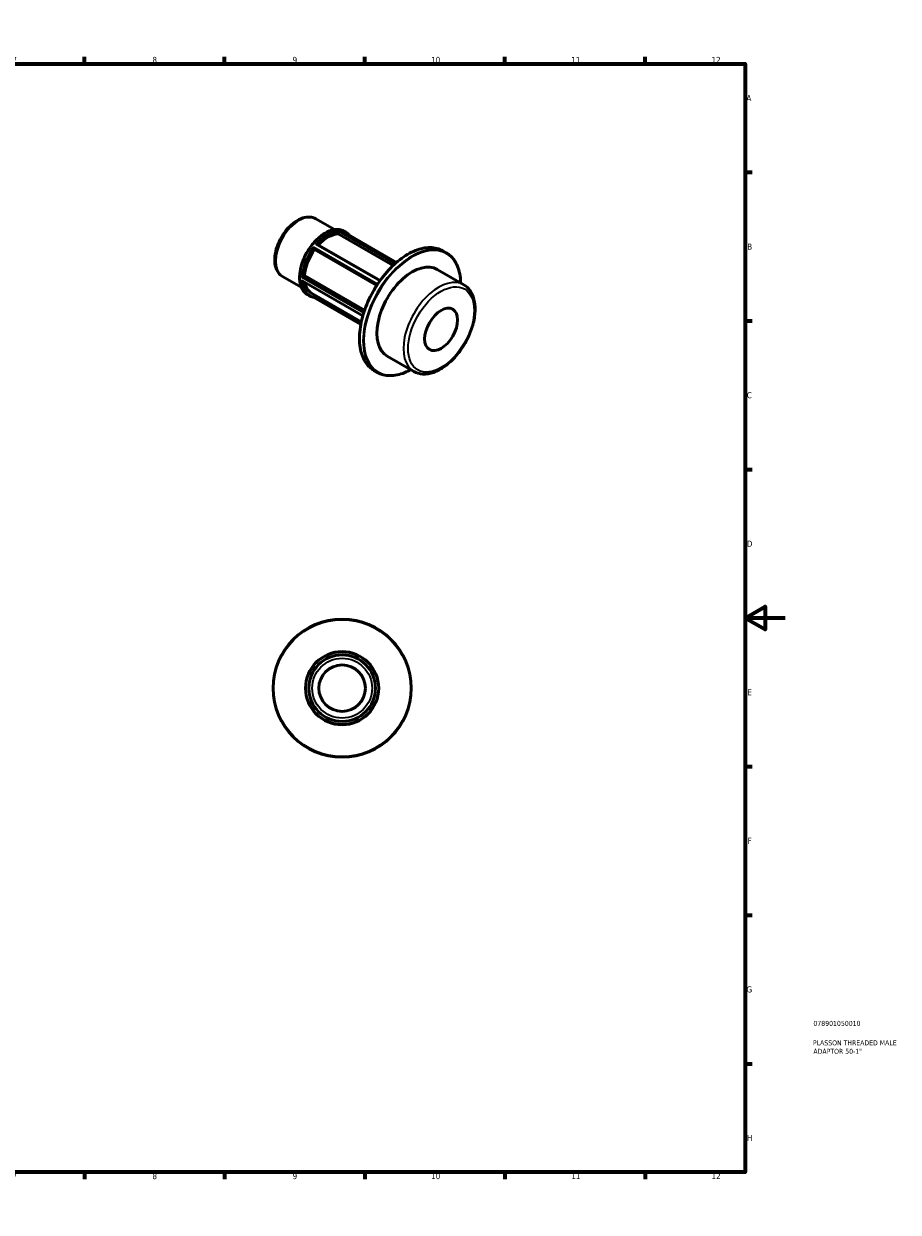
# Model space of a CAD drawing. Header units: millimetres. Extents: x 0 to 898, y 0 to 594.
# Tile 3 of 3: x 460 to 898, y 0 to 594. Entities that reach past the tile are written whole.
import ezdxf

# ---------------------------------------------------------------- set-up
doc = ezdxf.new("R2010")
doc.units = ezdxf.units.MM
for name, color, linetype, lineweight in [('Border (ANSI)', 7, 'Continuous', 70), ('Title (ISO)', 7, 'Continuous', 50), ('Visible (ANSI)', 7, 'Continuous', 50), ('Visible Narrow (ANSI)', 7, 'Continuous', 35)]:
    doc.layers.add(name, color=color, linetype=linetype, lineweight=lineweight)
doc.styles.add('Note Text (ANSI)', font='tahoma.ttf')
doc.styles.add('Note Text (ISO)', font='tahoma.ttf')

# ---------------------------------------------------------------- blocks, each defined once
blk = doc.blocks.new('Borders Default Border')
at = {"layer": 'Border (ANSI)'}
for p, q in [((70.08, 574), (70.08, 577.45)), ((140.17, 574), (140.17, 577.45)), ((210.25, 574), (210.25, 577.45)), ((280.33, 574), (280.33, 577.45)), ((350.42, 574), (350.42, 577.45)), ((490.58, 574), (490.58, 577.45)), ((560.67, 574), (560.67, 577.45)), ((630.75, 574), (630.75, 577.45)), ((700.83, 574), (700.83, 577.45)), ((770.92, 574), (770.92, 577.45)), ((20, 519.75), (16.55, 519.75)), ((821, 519.75), (824.45, 519.75)), ((20, 445.5), (16.55, 445.5)), ((821, 445.5), (824.45, 445.5)), ((20, 371.25), (16.55, 371.25)), ((821, 371.25), (824.45, 371.25)), ((20, 222.75), (16.55, 222.75)), ((821, 222.75), (824.45, 222.75)), ((20, 148.5), (16.55, 148.5)), ((821, 148.5), (824.45, 148.5)), ((20, 74.25), (16.55, 74.25)), ((821, 74.25), (824.45, 74.25)), ((70.08, 20), (70.08, 16.55)), ((140.17, 20), (140.17, 16.55)), ((210.25, 20), (210.25, 16.55)), ((280.33, 20), (280.33, 16.55)), ((350.42, 20), (350.42, 16.55)), ((490.58, 20), (490.58, 16.55)), ((560.67, 20), (560.67, 16.55)), ((630.75, 20), (630.75, 16.55)), ((700.83, 20), (700.83, 16.55)), ((770.92, 20), (770.92, 16.55))]:
    blk.add_line(p, q, dxfattribs=at)
at = {"layer": 'Border (ANSI)', "flags": 128}
for points in [[(420.5, 594), (420.5, 574), (414.73, 584), (426.27, 584), (420.5, 574)], [(20, 20), (20, 574), (821, 574), (821, 20), (20, 20)], [(0, 297), (20, 297), (10, 302.77), (10, 291.23), (20, 297)], [(841, 297), (821, 297), (831, 302.77), (831, 291.23), (821, 297)], [(420.5, 0), (420.5, 20), (414.73, 10), (426.27, 10), (420.5, 20)]]:
    blk.add_lwpolyline(points, dxfattribs=at)
at = {"layer": 'Border (ANSI)', "attachment_point": 7, "style": 'Note Text (ANSI)'}
for s, insert, char_height in [('1', (34.35, 574.4), 3.05), ('2', (104.2, 574.4), 3.05), ('3', (174.26, 574.34), 3.05), ('4', (244.23, 574.4), 3.05), ('5', (314.48, 574.34), 3.05), ('6', (384.49, 574.34), 3.05), ('7', (454.6, 574.4), 3.05), ('8', (524.63, 574.33), 3.05), ('9', (594.7, 574.34), 3.05), ('10', (663.96, 574.34), 3.048), ('11', (734.04, 574.4), 3.048), ('12', (804.13, 574.4), 3.048), ('A', (16.78, 555.35), 3.05), ('A', (821.63, 555.35), 3.05), ('B', (17.15, 481.1), 3.05), ('B', (821.99, 481.1), 3.05), ('C', (16.95, 406.8), 3.05), ('C', (821.8, 406.8), 3.05), ('D', (16.96, 332.6), 3.05), ('D', (821.81, 332.6), 3.05), ('E', (17.21, 258.35), 3.05), ('E', (822.05, 258.35), 3.05), ('F', (17.29, 184.1), 3.05), ('F', (822.14, 184.1), 3.05), ('G', (16.81, 109.79), 3.05), ('G', (821.66, 109.79), 3.05), ('H', (16.97, 35.6), 3.05), ('H', (821.81, 35.6), 3.05), ('1', (34.35, 16.55), 3.05), ('2', (104.2, 16.55), 3.05), ('3', (174.26, 16.49), 3.05), ('4', (244.23, 16.55), 3.05), ('5', (314.48, 16.49), 3.05), ('6', (384.49, 16.49), 3.05), ('7', (454.6, 16.55), 3.05), ('8', (524.63, 16.48), 3.05), ('9', (594.7, 16.49), 3.05), ('10', (663.96, 16.49), 3.048), ('11', (734.04, 16.55), 3.048), ('12', (804.13, 16.55), 3.048)]:
    blk.add_mtext(s, dxfattribs=dict(at, insert=insert, char_height=char_height))
blk = doc.blocks.new('Title Blocks ISO')
at = {"layer": 'Title (ISO)', "color": 232, "true_color": 0xca0064, "style": 'Note Text (ISO)'}
for tag, p in [('PART_NUMBER_001', (34.08, 73.13)), ('DESCRIPTION_001', (33.84, 63.4)), ('DESCRIPTION_002', (34.09, 59.18))]:
    blk.add_attdef(tag, p, '', height=2.5, dxfattribs=at)

msp = doc.modelspace()

# ---------------------------------------------------------------- linework, layer by layer
at = {"layer": 'Visible (ANSI)'}
for p, q in [((606.303, 496.481), (615.625, 491.113)), ((617.432, 488.975), (617.904, 490.191)), ((644.914, 473.149), (617.432, 488.975)), ((619.315, 490.476), (646.661, 474.728)), ((620.335, 490.32), (621.279, 489.776)), ((605.715, 481.14), (605.243, 481.812)), ((606.814, 483.891), (638.438, 465.68)), ((636.78, 463.25), (605.715, 481.14)), ((669.82, 480.532), (671.513, 479.557)), ((667.007, 471.189), (680.257, 463.559)), ((589.711, 467.668), (599.033, 462.3)), ((599.467, 465.436), (629.791, 447.973)), ((599.727, 467.59), (600.67, 468.133)), ((600.67, 468.133), (630.697, 450.842)), ((602.083, 458.625), (603.027, 458.082)), ((604.092, 459.387), (629.05, 445.014)), ((605.243, 457.546), (605.617, 458.509)), ((605.088, 457.326), (628.782, 443.681)), ((642.056, 427.86), (655.305, 420.23)), ((635.386, 420.738), (637.08, 419.763))]:
    msp.add_line(p, q, dxfattribs=at)
for radius in [34.5, 18.287, 16.625, 11.637]:
    msp.add_circle((619.464, 261.927), radius, dxfattribs=at)
for centre, major_axis, start_param, end_param in [((612.388, 473.793), (8.296, 14.407), 0.3399513, 1.2035659), ((612.388, 473.793), (-8.296, -14.407), 4.5287415, 5.4157679), ((654.532, 449.525), (12.476, 21.665), 0, 3.1415927), ((612.388, 473.793), (-8.296, -14.407), 5.6799921, 6.2831853)]:
    msp.add_ellipse(centre, major_axis=major_axis, ratio=0.5780931, start_param=start_param, end_param=end_param, dxfattribs=at)
msp.add_ellipse((668.957, 441.218), major_axis=(-5.807, -10.085), ratio=0.5780931, dxfattribs=at)
for points, knots in [([(606.303, 496.481), (605.406, 496.998), (604.39, 497.298), (602.192, 497.467), (601.007, 497.303), (598.509, 496.514), (597.194, 495.837), (594.624, 494.038), (593.372, 492.905), (591.078, 490.322), (590.035, 488.876), (588.251, 485.813), (587.508, 484.198), (586.39, 480.939), (586.016, 479.296), (585.693, 476.125), (585.746, 474.596), (586.324, 471.834), (586.841, 470.588), (588.18, 468.786), (588.893, 468.139), (589.711, 467.668)], [5.4997209, 5.4997209, 5.4997209, 5.4997209, 5.7692038, 5.7692038, 6.061863, 6.061863, 6.3900213, 6.3900213, 6.727103, 6.727103, 7.061754, 7.061754, 7.3950061, 7.3950061, 7.729515, 7.729515, 8.066545, 8.066545, 8.3956026, 8.3956026, 8.6413135, 8.6413135, 8.6413135, 8.6413135]), ([(620.335, 490.32), (619.357, 490.883), (618.229, 491.18), (615.774, 491.225), (614.443, 490.96), (611.706, 489.888), (610.297, 489.071), (607.56, 486.97), (606.231, 485.685), (603.79, 482.783), (602.676, 481.166), (600.775, 477.762), (599.986, 475.976), (598.813, 472.41), (598.429, 470.631), (598.107, 467.256), (598.17, 465.66), (598.746, 462.818), (599.258, 461.569), (600.555, 459.751), (601.266, 459.096), (602.083, 458.625)], [5.4997209, 5.4997209, 5.4997209, 5.4997209, 5.8086362, 5.8086362, 6.1250068, 6.1250068, 6.4475238, 6.4475238, 6.7705055, 6.7705055, 7.0929713, 7.0929713, 7.4152411, 7.4152411, 7.7377675, 7.7377675, 8.0608057, 8.0608057, 8.3829441, 8.3829441, 8.6413135, 8.6413135, 8.6413135, 8.6413135]), ([(617.911, 490.211), (617.921, 490.24), (617.93, 490.27), (617.948, 490.336), (617.956, 490.37), (617.972, 490.445), (617.979, 490.483), (617.986, 490.541), (617.988, 490.564), (617.989, 490.602), (617.988, 490.618), (617.986, 490.63), (617.986, 490.63), (617.986, 490.631)], [-0.061466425, -0.061466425, -0.061466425, -0.061466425, -0.051899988, -0.051899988, -0.040468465, -0.040468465, -0.024883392, -0.024883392, -0.01266618, -0.01266618, 0, 0, 0.000366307, 0.000366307, 0.000366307, 0.000366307]), ([(619.231, 490.517), (619.232, 490.516), (619.233, 490.516), (619.262, 490.504), (619.289, 490.491), (619.315, 490.476)], [-0.149850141, -0.149850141, -0.149850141, -0.149850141, -0.1494012, -0.1494012, -0.138191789, -0.138191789, -0.138191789, -0.138191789]), ([(622.967, 488.373), (622.83, 488.531), (622.688, 488.681), (622.156, 489.195), (621.734, 489.514), (621.279, 489.776)], [5.30060352, 5.30060352, 5.30060352, 5.30060352, 5.3558765, 5.3558765, 5.49972085, 5.49972085, 5.49972085, 5.49972085]), ([(605.235, 481.824), (605.222, 481.84), (605.21, 481.862), (605.183, 481.916), (605.169, 481.95), (605.14, 482.034), (605.126, 482.084), (605.104, 482.173), (605.097, 482.212), (605.084, 482.289), (605.079, 482.326), (605.076, 482.363), (605.075, 482.364), (605.075, 482.365)], [-0.061466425, -0.061466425, -0.061466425, -0.061466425, -0.051899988, -0.051899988, -0.040468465, -0.040468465, -0.024883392, -0.024883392, -0.01266618, -0.01266618, 0, 0, 0.000366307, 0.000366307, 0.000366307, 0.000366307]), ([(606.32, 483.912), (606.321, 483.913), (606.322, 483.913), (606.369, 483.925), (606.418, 483.933), (606.512, 483.942), (606.559, 483.944), (606.653, 483.939), (606.7, 483.933), (606.768, 483.913), (606.793, 483.903), (606.814, 483.891)], [-0.149850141, -0.149850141, -0.149850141, -0.149850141, -0.1494012, -0.1494012, -0.131450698, -0.131450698, -0.114334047, -0.114334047, -0.096543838, -0.096543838, -0.085205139, -0.085205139, -0.085205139, -0.085205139]), ([(669.82, 480.532), (667.976, 481.594), (665.842, 482.149), (661.2, 482.198), (658.687, 481.681), (653.528, 479.619), (650.881, 478.065), (645.736, 474.08), (643.239, 471.65), (638.647, 466.162), (636.553, 463.107), (632.976, 456.677), (631.494, 453.305), (629.292, 446.581), (628.573, 443.231), (627.972, 436.886), (628.091, 433.893), (629.167, 428.57), (630.122, 426.239), (632.534, 422.841), (633.86, 421.617), (635.386, 420.738)], [5.4997209, 5.4997209, 5.4997209, 5.4997209, 5.8137215, 5.8137215, 6.1319108, 6.1319108, 6.4532847, 6.4532847, 6.7748554, 6.7748554, 7.096152, 7.096152, 7.417348, 7.417348, 7.7386814, 7.7386814, 8.0602882, 8.0602882, 8.3814453, 8.3814453, 8.6413135, 8.6413135, 8.6413135, 8.6413135]), ([(678.778, 464.411), (678.735, 466.046), (678.565, 467.605), (677.733, 471.725), (676.777, 474.056), (674.365, 477.455), (673.039, 478.678), (671.513, 479.557)], [4.74230415, 4.74230415, 4.74230415, 4.74230415, 4.91869558, 4.91869558, 5.23985268, 5.23985268, 5.49972085, 5.49972085, 5.49972085, 5.49972085]), ([(599.242, 467.325), (599.243, 467.325), (599.243, 467.325), (599.27, 467.341), (599.3, 467.358), (599.364, 467.395), (599.399, 467.414), (599.474, 467.456), (599.515, 467.478), (599.589, 467.518), (599.621, 467.535), (599.673, 467.562), (599.693, 467.572), (599.711, 467.581)], [-0.149850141, -0.149850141, -0.149850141, -0.149850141, -0.1494012, -0.1494012, -0.131450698, -0.131450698, -0.114334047, -0.114334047, -0.096543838, -0.096543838, -0.083230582, -0.083230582, -0.074057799, -0.074057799, -0.074057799, -0.074057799]), ([(599.467, 465.436), (599.446, 465.448), (599.426, 465.462), (599.375, 465.501), (599.346, 465.529), (599.292, 465.59), (599.266, 465.624), (599.243, 465.661), (599.243, 465.662), (599.242, 465.663)], [-0.032479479, -0.032479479, -0.032479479, -0.032479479, -0.024883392, -0.024883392, -0.01266618, -0.01266618, 0, 0, 0.000366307, 0.000366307, 0.000366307, 0.000366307]), ([(655.305, 420.23), (656.647, 419.457), (658.178, 419.023), (661.498, 418.84), (663.298, 419.132), (667.054, 420.431), (669.015, 421.493), (672.833, 424.272), (674.687, 425.998), (678.089, 429.916), (679.637, 432.105), (682.286, 436.73), (683.387, 439.165), (685.036, 444.055), (685.583, 446.51), (686.051, 451.215), (685.969, 453.466), (685.134, 457.512), (684.388, 459.318), (682.473, 461.936), (681.441, 462.877), (680.257, 463.559)], [2.3581282, 2.3581282, 2.3581282, 2.3581282, 2.6419349, 2.6419349, 2.9452203, 2.9452203, 3.2724278, 3.2724278, 3.6036531, 3.6036531, 3.9330908, 3.9330908, 4.2616854, 4.2616854, 4.5911605, 4.5911605, 4.9224035, 4.9224035, 5.2492122, 5.2492122, 5.4997209, 5.4997209, 5.4997209, 5.4997209]), ([(603.027, 458.082), (603.153, 458.009), (603.282, 457.941), (603.544, 457.813), (603.677, 457.754), (603.949, 457.644), (604.087, 457.593), (604.366, 457.501), (604.509, 457.46), (604.796, 457.386), (604.942, 457.353), (605.09, 457.326)], [2.3581282, 2.3581282, 2.3581282, 2.3581282, 2.39799628, 2.39799628, 2.43786435, 2.43786435, 2.47773243, 2.47773243, 2.5176005, 2.5176005, 2.55746858, 2.55746858, 2.55746858, 2.55746858]), ([(605.09, 457.326), (605.091, 457.325), (605.092, 457.325), (605.101, 457.325), (605.111, 457.331), (605.135, 457.353), (605.149, 457.371), (605.178, 457.415), (605.192, 457.438), (605.215, 457.484), (605.225, 457.504), (605.235, 457.526)], [-0.134195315, -0.134195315, -0.134195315, -0.134195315, -0.131450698, -0.131450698, -0.114334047, -0.114334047, -0.096543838, -0.096543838, -0.083230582, -0.083230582, -0.074057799, -0.074057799, -0.074057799, -0.074057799]), ([(637.08, 419.763), (638.924, 418.701), (641.057, 418.146), (645.699, 418.097), (648.212, 418.614), (651.789, 420.044), (652.808, 420.526), (653.827, 421.082)], [2.3581282, 2.3581282, 2.3581282, 2.3581282, 2.67212883, 2.67212883, 2.99031816, 2.99031816, 3.1155449, 3.1155449, 3.1155449, 3.1155449])]:
    msp.add_open_spline(points, degree=3, knots=knots, dxfattribs=at)
for points in [[(617.904, 490.191), (617.907, 490.197), (617.909, 490.204), (617.911, 490.211)], [(605.243, 481.812), (605.241, 481.816), (605.238, 481.82), (605.235, 481.824)], [(599.711, 467.581), (599.717, 467.584), (599.722, 467.587), (599.727, 467.59)], [(605.235, 457.526), (605.238, 457.533), (605.241, 457.539), (605.243, 457.546)]]:
    msp.add_open_spline(points, degree=3, dxfattribs=at)
at = {"layer": 'Visible Narrow (ANSI)'}
for p, q in [((617.911, 490.211), (645.922, 474.08)), ((646.239, 474.361), (617.986, 490.631)), ((619.231, 490.517), (646.656, 474.724)), ((637.188, 463.873), (605.075, 482.365)), ((605.235, 481.824), (636.973, 463.547)), ((606.32, 483.912), (638.305, 465.493)), ((599.242, 467.325), (630.242, 449.473)), ((629.815, 448.058), (599.242, 465.663)), ((630.385, 449.918), (599.711, 467.581)), ((628.831, 443.938), (605.235, 457.526))]:
    msp.add_line(p, q, dxfattribs=at)
for radius in [34.168, 17.954, 14.962]:
    msp.add_circle((619.464, 261.927), radius, dxfattribs=at)
for centre, major_axis, start_param, end_param in [((598.007, 482.075), (-8.296, -14.407), 3.1415927, 6.2831853), ((611.209, 474.472), (-9.126, -15.847), 3.1415927, 6.2831853), ((612.153, 473.929), (9.126, 15.847), 0.3154499, 1.2514791), ((612.388, 473.793), (8.96, 15.559), 0.3340077, 1.23191), ((612.153, 473.929), (9.126, 15.847), 0, 0.2042815), ((612.388, 473.793), (8.96, 15.559), 6.2157264, 6.3506442), ((612.153, 473.929), (-9.126, -15.847), 4.5042401, 5.4402693), ((612.388, 473.793), (8.96, 15.559), 1.3812052, 2.2801188), ((652.603, 450.635), (-17.217, -29.897), 3.1415927, 6.2831853), ((654.297, 449.66), (17.217, 29.897), 0, 3.1415927), ((654.532, 449.525), (-17.051, -29.609), 2.3915932, 7.0331847), ((612.153, 473.929), (-9.126, -15.847), 5.5514376, 6.2831853), ((612.388, 473.793), (-8.96, -15.559), 5.579598, 6.468909), ((667.781, 441.895), (12.476, 21.665), 0, 3.1415927)]:
    msp.add_ellipse(centre, major_axis=major_axis, ratio=0.5780931, start_param=start_param, end_param=end_param, dxfattribs=at)
msp.add_ellipse((668.957, 441.218), major_axis=(-11.646, -20.224), ratio=0.5780931, dxfattribs=at)

# ---------------------------------------------------------------- block references
msp.add_blockref('Borders Default Border', (0, 0))
msp.add_blockref('Title Blocks ISO', (821, 20)).add_auto_attribs({'PART_NUMBER_001': '078901050010', 'DESCRIPTION_001': 'PLASSON THREADED MALE', 'DESCRIPTION_002': 'ADAPTOR 50-1"'})

doc.saveas('drawing.dxf')
